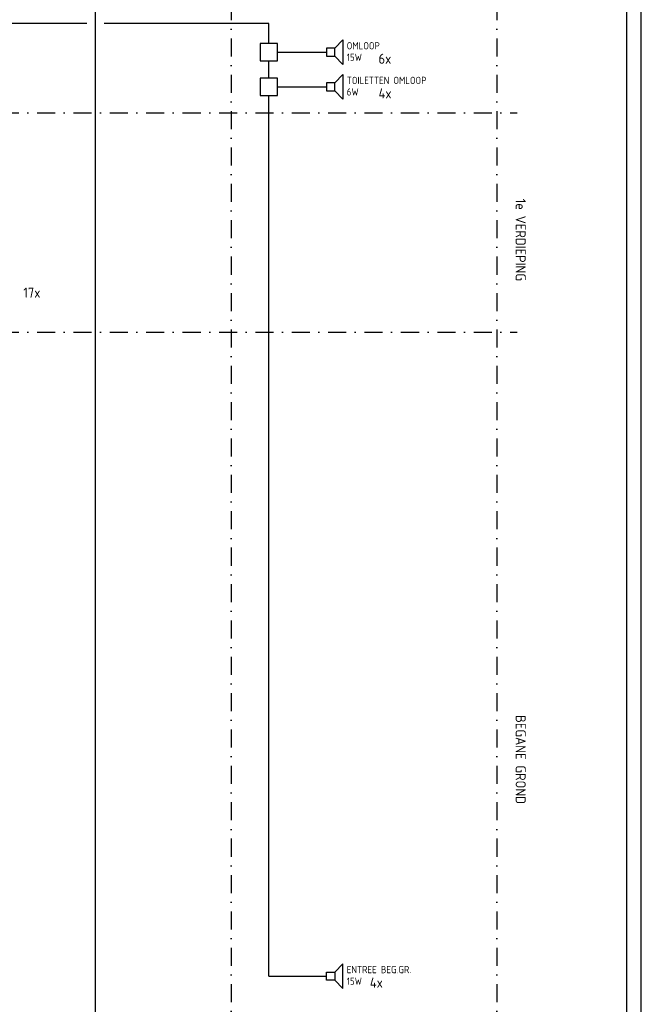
# Model space of a CAD drawing. Extents: x 0 to 1189, y 0 to 841.
# Tile 11 of 12: x 974 to 1189, y 212 to 553. Entities that reach past the tile are written whole.
import ezdxf
from ezdxf.enums import TextEntityAlignment as Align

# ---------------------------------------------------------------- set-up
doc = ezdxf.new("R2010")
doc.units = 0
doc.header["$LTSCALE"] = 25
doc.linetypes.add('DASHDOT2', pattern=[0.5, 0.25, -0.125, 0, -0.125])
doc.layers.get('0').update_dxf_attribs({"linetype": 'CONTINUOUS'})
for name, color, linetype in [('E--L$2A-_KADER', 7, 'CONTINUOUS'), ('E--L6112_CEN-LSP', 3, 'CONTINUOUS'), ('E--L6412_OPROEP24V', 3, 'CONTINUOUS')]:
    doc.layers.add(name, color=color, linetype=linetype)
doc.styles.add('ISO', font='isocp.shx')

# ---------------------------------------------------------------- blocks, each defined once
blk = doc.blocks.new('A0')
at = {"layer": 'E--L$2A-_KADER', "color": 2}
blk.add_line((1189, 0), (1189, 841), dxfattribs=at)
at = {"layer": 'E--L$2A-_KADER', "color": 4}
blk.add_line((1184, 5), (1184, 836), dxfattribs=at)
blk = doc.blocks.new('B9090700')
at = {"layer": 'E--L6412_OPROEP24V'}
for points in [[(0, 0.707107), (1.414214, 2.121321), (1.414214, -2.121321), (0, -0.707107)], [(0, 0.707107), (-1.414214, 0.707107), (-1.414214, -0.707107), (0, -0.707107), (0, 0.707107)]]:
    blk.add_lwpolyline(points, dxfattribs=at)

msp = doc.modelspace()

# ---------------------------------------------------------------- linework, layer by layer
at = {"color": 1, "linetype": 'DASHDOT2'}
for p, q in [((1047, 824), (1047, 111)), ((1139, 824), (1139, 111)), ((59.97, 521), (1146, 521)), ((59.97, 445), (1146, 445))]:
    msp.add_line(p, q, dxfattribs=at)
at = {"layer": 'E--L6112_CEN-LSP'}
msp.add_line((1000, 155), (1000, 574), dxfattribs=at)
at = {"layer": 'E--L6412_OPROEP24V'}
for p, q in [((997, 552), (874, 552)), ((1060, 552), (1003, 552)), ((1060, 545), (1060, 552)), ((1060, 533), (1060, 539)), ((1063, 542), (1080, 542)), ((1063, 530), (1080, 530)), ((1060, 222), (1060, 527)), ((1060, 222), (1080, 222))]:
    msp.add_line(p, q, dxfattribs=at)
for points in [[(1057, 545), (1057, 539), (1063, 539), (1063, 545)], [(1057, 533), (1057, 527), (1063, 527), (1063, 533)]]:
    msp.add_lwpolyline(points, close=True, dxfattribs=at)

# ---------------------------------------------------------------- block references
msp.add_blockref('A0', (0, 0), dxfattribs=at)
at = {"layer": 'E--L6412_OPROEP24V', "xscale": 2, "yscale": 2, "zscale": 2}
for p in [(1082.83, 542), (1082.83, 530)]:
    msp.add_blockref('B9090700', p, dxfattribs=at)
at = {"layer": 'E--L6412_OPROEP24V', "xscale": -2, "yscale": 2, "zscale": 2, "rotation": 180}
msp.add_blockref('B9090700', (1082.83, 222), dxfattribs=at)

# ---------------------------------------------------------------- texts
at = {"color": 4, "style": 'ISO'}
for s, p in [('1e VERDIEPING', (1147.25, 477)), ('BEGANE GROND', (1147.25, 297))]:
    msp.add_text(s, height=3.5, rotation=270, dxfattribs=at).set_placement(p, align=Align.MIDDLE)
at = {"layer": 'E--L6112_CEN-LSP', "color": 2, "style": 'ISO'}
for s, height, p in [('OMLOOP', 2.5, (1087, 543)), ('15W', 2.5, (1087, 539)), ('6x', 3.5, (1098, 538)), ('TOILETTEN OMLOOP', 2.5, (1087, 531)), ('6W', 2.5, (1087, 527)), ('4x', 3.5, (1098, 526)), ('17x', 3.5, (975, 457)), ('ENTREE BEG.GR.', 2.5, (1087, 223)), ('15W', 2.5, (1087, 219)), ('4x', 3.5, (1095, 218))]:
    msp.add_text(s, height=height, dxfattribs=at).set_placement(p)

doc.saveas('drawing.dxf')
